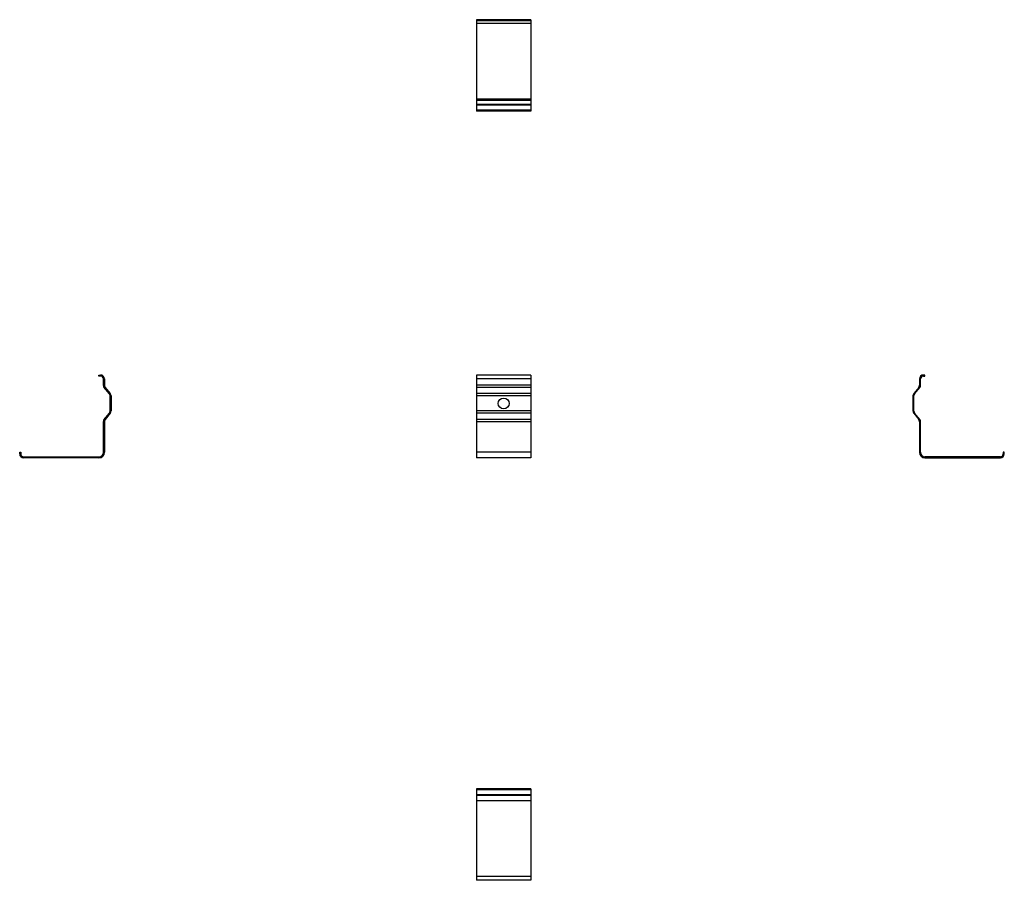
# Model space of a CAD drawing. Header units: millimetres. Extents: x 45 to 406, y -6 to 310.
import ezdxf

# ---------------------------------------------------------------- set-up
doc = ezdxf.new("R2010")
doc.units = ezdxf.units.MM
doc.linetypes.add('SLD-Solid', pattern=[0])

msp = doc.modelspace()

# ---------------------------------------------------------------- linework, layer by layer
at = {"color": 7, "linetype": 'SLD-Solid', "lineweight": 25}
for p, q in [((232.59, 309.58), (212.59, 309.58)), ((212.59, 309.58), (212.59, 309.18)), ((232.59, 309.18), (212.59, 309.18)), ((212.59, 309.18), (212.59, 308.18)), ((232.59, 308.18), (212.59, 308.18)), ((212.59, 308.18), (212.59, 280.46)), ((232.59, 309.58), (232.59, 309.18)), ((232.59, 309.18), (232.59, 308.18)), ((232.59, 308.18), (232.59, 280.46)), ((232.59, 280.46), (212.59, 280.46)), ((212.59, 280.46), (212.59, 279.86)), ((232.59, 279.86), (212.59, 279.86)), ((212.59, 279.86), (212.59, 278.46)), ((232.59, 278.46), (212.59, 278.46)), ((212.59, 278.46), (212.59, 278.14)), ((232.59, 280.46), (232.59, 279.86)), ((232.59, 279.86), (232.59, 278.46)), ((232.59, 278.46), (232.59, 278.14)), ((232.59, 278.14), (212.59, 278.14)), ((212.59, 278.14), (212.59, 276.32)), ((232.59, 276.32), (212.59, 276.32)), ((212.59, 276.32), (212.59, 276.01)), ((232.59, 276.01), (212.59, 276.01)), ((232.59, 278.14), (232.59, 276.32)), ((232.59, 276.32), (232.59, 276.01)), ((74, 178.73), (74, 179.13)), ((74, 179.13), (74.6, 179.13)), ((74.6, 178.73), (74, 178.73)), ((75.6, 175.29), (75.6, 177.73)), ((76, 177.73), (76, 175.43)), ((232.59, 179.13), (212.59, 179.13)), ((212.59, 179.13), (212.59, 177.73)), ((232.59, 177.73), (212.59, 177.73)), ((212.59, 177.73), (212.59, 175.43)), ((232.59, 179.13), (232.59, 177.73)), ((232.59, 177.73), (232.59, 175.43)), ((375.3, 177.73), (375.3, 175.43)), ((375.7, 175.29), (375.7, 177.73)), ((377.3, 179.13), (376.7, 179.13)), ((376.7, 178.73), (377.3, 178.73)), ((377.3, 178.73), (377.3, 179.13)), ((77.82, 172.21), (75.83, 174.66)), ((76.32, 174.55), (78.13, 172.32)), ((232.59, 175.43), (212.59, 175.43)), ((212.59, 175.43), (212.59, 174.55)), ((232.59, 174.55), (212.59, 174.55)), ((212.59, 174.55), (212.59, 172.32)), ((232.59, 175.43), (232.59, 174.55)), ((232.59, 174.55), (232.59, 172.32)), ((374.99, 174.55), (373.17, 172.32)), ((373.48, 172.21), (375.48, 174.66)), ((78.05, 165.81), (78.05, 171.58)), ((78.45, 171.43), (78.45, 165.95)), ((232.59, 172.32), (212.59, 172.32)), ((212.59, 172.32), (212.59, 171.43)), ((232.59, 171.43), (212.59, 171.43)), ((212.59, 171.43), (212.59, 165.95)), ((232.59, 172.32), (232.59, 171.43)), ((232.59, 171.43), (232.59, 165.95)), ((372.85, 171.43), (372.85, 165.95)), ((373.25, 165.81), (373.25, 171.58)), ((75.83, 162.73), (77.82, 165.18)), ((78.13, 165.07), (76.32, 162.84)), ((232.59, 165.95), (212.59, 165.95)), ((212.59, 165.95), (212.59, 165.07)), ((232.59, 165.07), (212.59, 165.07)), ((212.59, 165.07), (212.59, 162.84)), ((232.59, 162.84), (212.59, 162.84)), ((212.59, 162.84), (212.59, 161.95)), ((232.59, 165.95), (232.59, 165.07)), ((232.59, 165.07), (232.59, 162.84)), ((232.59, 162.84), (232.59, 161.95)), ((373.17, 165.07), (374.99, 162.84)), ((375.48, 162.73), (373.48, 165.18)), ((75.6, 150.75), (75.6, 162.1)), ((76, 161.95), (76, 150.75)), ((232.59, 161.95), (212.59, 161.95)), ((212.59, 161.95), (212.59, 150.75)), ((232.59, 161.95), (232.59, 150.75)), ((375.3, 161.95), (375.3, 150.75)), ((375.7, 150.75), (375.7, 162.1)), ((44.88, 150.15), (44.88, 150.75)), ((44.88, 150.75), (45.28, 150.75)), ((45.28, 150.75), (45.28, 150.15)), ((46.28, 149.15), (74, 149.15)), ((74, 148.75), (46.28, 148.75)), ((232.59, 150.75), (212.59, 150.75)), ((212.59, 150.75), (212.59, 148.75)), ((232.59, 148.75), (212.59, 148.75)), ((232.59, 150.75), (232.59, 148.75)), ((405.02, 149.15), (377.3, 149.15)), ((377.3, 148.75), (405.02, 148.75)), ((406.02, 150.75), (406.02, 150.15)), ((406.42, 150.75), (406.02, 150.75)), ((406.42, 150.15), (406.42, 150.75)), ((232.59, 27.2), (212.59, 27.2)), ((212.59, 27.2), (212.59, 26.89)), ((232.59, 26.89), (212.59, 26.89)), ((212.59, 26.89), (212.59, 25.07)), ((232.59, 27.2), (232.59, 26.89)), ((232.59, 26.89), (232.59, 25.07)), ((232.59, 25.07), (212.59, 25.07)), ((212.59, 25.07), (212.59, 24.75)), ((232.59, 24.75), (212.59, 24.75)), ((212.59, 24.75), (212.59, 22.75)), ((232.59, 22.75), (212.59, 22.75)), ((212.59, 22.75), (212.59, -4.97)), ((232.59, 25.07), (232.59, 24.75)), ((232.59, 24.75), (232.59, 22.75)), ((232.59, 22.75), (232.59, -4.97)), ((232.59, -4.97), (212.59, -4.97)), ((212.59, -4.97), (212.59, -6.37)), ((232.59, -6.37), (212.59, -6.37)), ((232.59, -4.97), (232.59, -6.37))]:
    msp.add_line(p, q, dxfattribs=at)
msp.add_circle((222.59, 168.69), 2, dxfattribs=at)
for centre, radius, start, end in [((74.6, 177.73), 1.4, 0, 90), ((74.6, 177.73), 1, 0, 90), ((376.7, 177.73), 1.4, 90, 180), ((376.7, 177.73), 1, 90, 180), ((76.6, 175.29), 1, 180, 219.2374), ((77.4, 175.43), 1.4, 180, 219.2374), ((373.9, 175.43), 1.4, 320.7626, 0), ((374.7, 175.29), 1, 320.7626, 0), ((77.05, 171.58), 1, 0, 39.2374), ((77.05, 171.43), 1.4, 0, 39.2374), ((374.25, 171.43), 1.4, 140.7626, 180), ((374.25, 171.58), 1, 140.7626, 180), ((76.6, 162.1), 1, 140.7626, 180), ((77.4, 161.95), 1.4, 140.7626, 180), ((77.05, 165.81), 1, 320.7626, 0), ((77.05, 165.95), 1.4, 320.7626, 0), ((374.25, 165.95), 1.4, 180, 219.2374), ((374.25, 165.81), 1, 180, 219.2374), ((373.9, 161.95), 1.4, 0, 39.2374), ((374.7, 162.1), 1, 0, 39.2374), ((46.28, 150.15), 1.4, 180, 270), ((46.28, 150.15), 1, 180, 270), ((74, 150.75), 1.6, 270, 0), ((74, 150.75), 2, 270, 0), ((377.3, 150.75), 2, 180, 270), ((377.3, 150.75), 1.6, 180, 270), ((405.02, 150.15), 1, 270, 0), ((405.02, 150.15), 1.4, 270, 0)]:
    msp.add_arc(centre, radius, start, end, dxfattribs=at)

doc.saveas('drawing.dxf')
